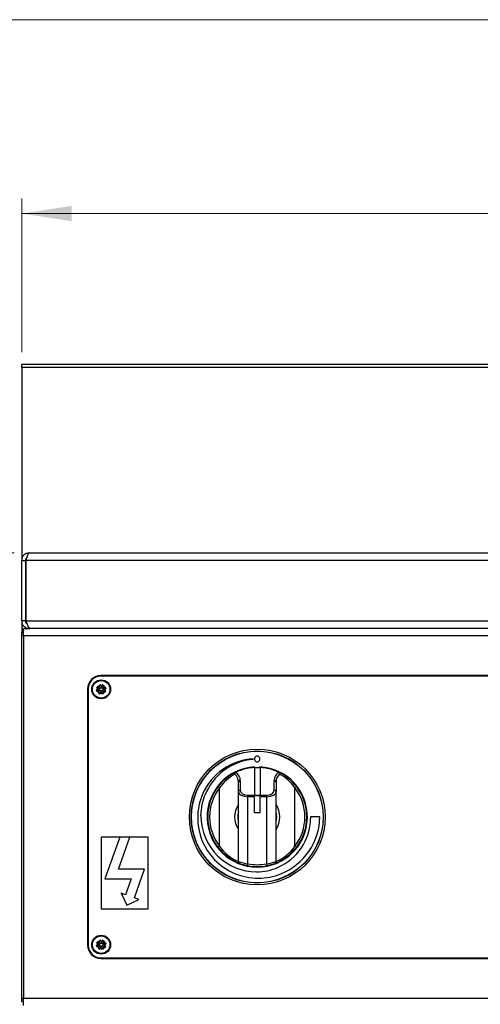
# Model space of a CAD drawing. Header units: millimetres. Extents: x 38 to 3318, y 40 to 2336.
# Tile 14 of 17: x 586 to 831, y 1814 to 2336. Entities that reach past the tile are written whole.
import ezdxf

# ---------------------------------------------------------------- set-up
doc = ezdxf.new("R2010")
doc.units = ezdxf.units.MM
doc.header["$LTSCALE"] = 8
doc.linetypes.add('CENTERX2', pattern=[20.32, 12.7, -2.54, 2.54, -2.54])
doc.layers.add('LAYER1', color=2, linetype='Continuous', lineweight=25)
doc.layers.add('LAYER2', color=3, linetype='CENTERX2')
doc.styles.add('SLDTEXTSTYLE2', font='TXT', dxfattribs={"width": 0.75})
doc.dimstyles.new('SLDDIMSTYLE0', dxfattribs={"dimtxt": 28, "dimasz": 26.416, "dimexe": 0, "dimexo": 0.0625, "dimgap": 7, "dimtad": 1, "dimdec": 1, "dimrnd": 1e-09, "dimzin": 12, "dimdsep": 46, "dimtxsty": 'SLDTEXTSTYLE2', "dimsah": 1, "dimcen": 0.09, "dimadec": 0, "dimazin": 3, "dimtfac": 1, "dimtdec": 1, "dimtofl": 0, "dimtmove": 0, "dimatfit": 3, "dimfxl": 1, "dimfrac": 2, "dimtolj": 1, "dimtzin": 12, "dimarcsym": 0})

# ---------------------------------------------------------------- blocks, each defined once
blk = doc.blocks.new('_D_1')
at = {"layer": 'LAYER2', "color": 8, "linetype": 'Continuous', "lineweight": 18}
for p, q in [((583.19, 2053.22), (505.15, 2053.22)), ((513.15, 2053.22), (513.15, 1813.22)), ((580.19, 1813.22), (505.15, 1813.22))]:
    blk.add_line(p, q, dxfattribs=at)
for points in [[(513.15, 2053.22), (509.09, 2026.8), (517.22, 2026.8)], [(513.15, 1813.22), (517.22, 1839.63), (509.09, 1839.63)]]:
    blk.add_solid(points, dxfattribs=at)
at = {"layer": 'LAYER2', "color": 8, "linetype": 'Continuous', "lineweight": 18, "insert": (477.06, 1902.19), "char_height": 28, "attachment_point": 1, "rotation": 90, "style": 'SLDTEXTSTYLE2'}
blk.add_mtext('240', dxfattribs=at)
blk = doc.blocks.new('_D_2')
at = {"layer": 'LAYER2', "color": 8, "linetype": 'Continuous', "lineweight": 18}
for p, q in [((583.19, 2053.22), (435.19, 2053.22)), ((443.19, 1153.22), (443.19, 2053.22)), ((582.19, 1153.22), (435.19, 1153.22))]:
    blk.add_line(p, q, dxfattribs=at)
for points in [[(443.19, 2053.22), (439.13, 2026.8), (447.26, 2026.8)], [(443.19, 1153.22), (447.26, 1179.63), (439.13, 1179.63)]]:
    blk.add_solid(points, dxfattribs=at)
at = {"layer": 'LAYER2', "color": 8, "linetype": 'Continuous', "lineweight": 18, "insert": (407.1, 1572.19), "char_height": 28, "attachment_point": 1, "rotation": 90, "style": 'SLDTEXTSTYLE2'}
blk.add_mtext('900', dxfattribs=at)
blk = doc.blocks.new('_D_3')
at = {"layer": 'LAYER2', "color": 8, "linetype": 'Continuous', "lineweight": 18}
for p, q in [((587.29, 2159.64), (587.29, 2241.19)), ((1387.29, 2159.64), (1387.29, 2241.19)), ((587.29, 2233.19), (1387.29, 2233.19))]:
    blk.add_line(p, q, dxfattribs=at)
for points in [[(587.29, 2233.19), (613.71, 2229.13), (613.71, 2237.26)], [(1387.29, 2233.19), (1360.88, 2237.26), (1360.88, 2229.13)]]:
    blk.add_solid(points, dxfattribs=at)
at = {"layer": 'LAYER2', "color": 8, "linetype": 'Continuous', "lineweight": 18, "insert": (956.26, 2269.29), "char_height": 28, "attachment_point": 1, "style": 'SLDTEXTSTYLE2'}
blk.add_mtext('800', dxfattribs=at)

msp = doc.modelspace()

# ---------------------------------------------------------------- linework, layer by layer
at = {"color": 7, "linetype": 'Continuous', "lineweight": 18}
msp.add_line((3318.4, 2336), (38.4, 2336), dxfattribs=at)
at = {"layer": 'LAYER1', "color": 7, "linetype": 'Continuous', "lineweight": 25}
for p, q in [((1387.292, 2153.194), (587.292, 2153.194)), ((587.292, 2151.644), (587.292, 2153.194)), ((587.292, 2151.644), (587.292, 2050.029)), ((1387.292, 2151.644), (587.292, 2151.644)), ((591.192, 2053.218), (1383.192, 2053.218)), ((587.192, 2049.218), (589.192, 2049.218)), ((587.192, 2017.218), (587.192, 2049.218)), ((589.192, 2049.218), (589.192, 2017.218)), ((1384.768, 2049.218), (589.616, 2049.218)), ((589.616, 2017.218), (589.616, 2049.218)), ((589.192, 2017.218), (587.192, 2017.218)), ((587.292, 2016.66), (587.292, 2011.218)), ((589.616, 2017.218), (1384.768, 2017.218)), ((587.192, 2009.218), (587.192, 2011.218)), ((587.192, 2011.218), (588.192, 2011.218)), ((588.192, 2013.218), (591.192, 2013.218)), ((588.192, 2009.218), (588.192, 2013.218)), ((591.192, 2013.218), (591.192, 2013.452)), ((591.192, 2013.218), (591.616, 2013.218)), ((1382.768, 2013.218), (591.616, 2013.218)), ((587.192, 1817.218), (587.192, 2009.218)), ((588.192, 2009.218), (587.192, 2009.218)), ((1386.192, 2009.218), (588.192, 2009.218)), ((588.192, 2009.218), (588.192, 1817.218)), ((1345.192, 1988.218), (629.192, 1988.218)), ((1345.192, 1987.918), (629.192, 1987.918)), ((622.192, 1981.218), (622.192, 1845.218)), ((622.492, 1981.218), (622.492, 1845.218)), ((627.48, 1980.648), (626.96, 1980.484)), ((627.149, 1979.883), (626.96, 1980.484)), ((627.074, 1981.772), (627.365, 1982.331)), ((627.074, 1981.772), (627.557, 1981.52)), ((627.113, 1980.742), (627.591, 1980.892)), ((627.149, 1979.883), (627.669, 1980.047)), ((627.623, 1981.26), (627.18, 1981.492)), ((627.848, 1982.079), (627.365, 1982.331)), ((627.9, 1979.91), (627.422, 1979.759)), ((627.656, 1982.405), (628.1, 1982.173)), ((627.73, 1981.065), (627.759, 1981.063)), ((628.051, 1981.037), (627.759, 1981.063)), ((627.905, 1979.183), (628.137, 1979.626)), ((628.231, 1979.375), (627.979, 1978.892)), ((628.538, 1978.601), (627.979, 1978.892)), ((628.475, 1981.17), (628.051, 1981.037)), ((628.445, 1980.832), (628.051, 1981.037)), ((628.051, 1981.037), (628.39, 1981.007)), ((628.135, 1979.866), (628.113, 1979.847)), ((628.36, 1980.054), (628.135, 1979.866)), ((628.383, 1982.411), (628.233, 1982.888)), ((628.339, 1982.175), (628.321, 1982.197)), ((628.33, 1980.892), (628.39, 1981.007)), ((628.528, 1981.95), (628.339, 1982.175)), ((628.39, 1981.007), (628.351, 1981.131)), ((628.357, 1983.161), (628.958, 1983.35)), ((628.357, 1983.161), (628.52, 1982.641)), ((628.566, 1980.448), (628.36, 1980.054)), ((628.36, 1980.054), (628.621, 1980.273)), ((628.784, 1980.187), (628.36, 1980.054)), ((628.566, 1980.448), (628.445, 1980.832)), ((628.475, 1981.17), (628.661, 1981.526)), ((628.621, 1980.273), (628.505, 1980.333)), ((628.528, 1981.95), (628.921, 1981.745)), ((628.528, 1981.95), (628.661, 1981.526)), ((628.746, 1981.69), (628.528, 1981.95)), ((628.538, 1978.601), (628.79, 1979.084)), ((628.66, 1980.148), (628.621, 1980.273)), ((628.622, 1981.651), (628.746, 1981.69)), ((628.746, 1981.69), (628.806, 1981.805)), ((629.14, 1980.002), (628.784, 1980.187)), ((629.05, 1979.15), (628.819, 1978.706)), ((628.921, 1981.745), (629.305, 1981.865)), ((629.121, 1982.83), (628.958, 1983.35)), ((629.14, 1980.002), (629.273, 1979.578)), ((629.303, 1979.916), (629.179, 1979.877)), ((629.216, 1983.197), (629.366, 1982.72)), ((629.245, 1979.257), (629.247, 1979.285)), ((629.273, 1979.578), (629.247, 1979.285)), ((629.479, 1979.972), (629.273, 1979.578)), ((629.273, 1979.578), (629.303, 1979.916)), ((629.419, 1979.856), (629.303, 1979.916)), ((629.305, 1981.865), (629.51, 1982.259)), ((629.365, 1981.981), (629.48, 1981.92)), ((629.568, 1978.64), (629.418, 1979.117)), ((629.862, 1980.092), (629.479, 1979.972)), ((629.51, 1982.259), (629.48, 1981.92)), ((629.48, 1981.92), (629.605, 1981.959)), ((629.51, 1982.259), (629.536, 1982.552)), ((629.644, 1981.835), (629.51, 1982.259)), ((629.539, 1982.58), (629.536, 1982.552)), ((629.644, 1981.835), (630, 1981.649)), ((629.663, 1979.006), (629.826, 1978.487)), ((629.734, 1982.687), (629.965, 1983.131)), ((630.256, 1979.887), (629.862, 1980.092)), ((630.038, 1980.147), (629.978, 1980.032)), ((630.246, 1983.236), (629.994, 1982.753)), ((630, 1981.649), (630.424, 1981.783)), ((630.162, 1980.186), (630.038, 1980.147)), ((630.038, 1980.147), (630.256, 1979.887)), ((630.309, 1980.667), (630.123, 1980.31)), ((630.256, 1979.887), (630.123, 1980.31)), ((630.124, 1981.688), (630.163, 1981.564)), ((630.424, 1981.783), (630.163, 1981.564)), ((630.163, 1981.564), (630.278, 1981.504)), ((630.218, 1981.389), (630.424, 1981.783)), ((630.218, 1981.389), (630.339, 1981.005)), ((630.246, 1983.236), (630.804, 1982.945)), ((630.256, 1979.887), (630.445, 1979.661)), ((630.427, 1978.676), (630.264, 1979.195)), ((630.309, 1980.667), (630.732, 1980.8)), ((630.339, 1981.005), (630.732, 1980.8)), ((630.454, 1980.945), (630.394, 1980.83)), ((630.394, 1980.83), (630.433, 1980.706)), ((630.732, 1980.8), (630.394, 1980.83)), ((630.401, 1979.426), (630.551, 1978.949)), ((630.424, 1981.783), (630.649, 1981.971)), ((630.463, 1979.639), (630.445, 1979.661)), ((630.552, 1982.462), (630.804, 1982.945)), ((630.878, 1982.654), (630.647, 1982.211)), ((630.671, 1981.99), (630.649, 1981.971)), ((631.128, 1979.432), (630.684, 1979.663)), ((630.732, 1980.8), (631.025, 1980.774)), ((630.884, 1981.927), (631.362, 1982.077)), ((630.935, 1979.758), (631.418, 1979.506)), ((631.025, 1980.774), (631.054, 1980.772)), ((631.635, 1981.954), (631.115, 1981.79)), ((631.16, 1980.577), (631.604, 1980.345)), ((631.67, 1981.095), (631.193, 1980.945)), ((631.71, 1980.064), (631.227, 1980.316)), ((631.304, 1981.189), (631.824, 1981.353)), ((631.71, 1980.064), (631.418, 1979.506)), ((631.635, 1981.954), (631.824, 1981.353)), ((630.427, 1978.676), (629.826, 1978.487)), ((710.692, 1939.476), (710.692, 1924.814)), ((713.692, 1939.34), (710.692, 1939.34)), ((710.792, 1939.34), (710.792, 1939.782)), ((713.592, 1939.782), (713.592, 1939.34)), ((713.692, 1939.476), (713.692, 1924.814)), ((700.914, 1936.977), (700.94, 1936.99)), ((702.192, 1926.585), (702.192, 1931.803)), ((703.192, 1932.64), (703.192, 1927.423)), ((721.192, 1927.423), (721.192, 1932.64)), ((722.192, 1931.803), (722.192, 1926.585)), ((723.444, 1936.99), (723.47, 1936.977)), ((691.401, 1929.326), (692.192, 1928.713)), ((692.192, 1897.724), (692.192, 1928.713)), ((702.192, 1889.573), (702.192, 1926.585)), ((722.192, 1889.573), (722.192, 1926.585)), ((732.192, 1928.713), (732.982, 1929.326)), ((732.192, 1897.724), (732.192, 1928.713)), ((707.192, 1923.977), (707.192, 1924.814)), ((707.192, 1924.814), (710.692, 1924.814)), ((707.192, 1888.417), (707.192, 1923.977)), ((710.692, 1923.977), (707.192, 1923.977)), ((710.692, 1923.977), (710.692, 1924.814)), ((713.692, 1924.645), (710.692, 1924.645)), ((713.692, 1924.366), (710.692, 1924.366)), ((710.692, 1915.569), (710.692, 1923.977)), ((713.692, 1924.814), (717.192, 1924.814)), ((713.692, 1923.977), (713.692, 1924.814)), ((717.192, 1923.977), (713.692, 1923.977)), ((713.692, 1915.569), (713.692, 1923.977)), ((717.192, 1923.977), (717.192, 1924.814)), ((717.192, 1888.417), (717.192, 1923.977)), ((710.692, 1915.569), (713.692, 1915.569)), ((740.456, 1913.307), (740.459, 1913.216)), ((745.392, 1913.307), (740.456, 1913.307)), ((745.392, 1913.218), (745.392, 1913.307)), ((629.392, 1902.468), (629.392, 1864.468)), ((639.238, 1902.468), (629.392, 1902.468)), ((639.238, 1902.468), (631.392, 1880.468)), ((638.483, 1885.468), (644.546, 1902.468)), ((644.546, 1902.468), (639.238, 1902.468)), ((654.392, 1902.468), (644.546, 1902.468)), ((654.392, 1864.468), (654.392, 1902.468)), ((691.401, 1897.111), (692.192, 1897.724)), ((732.982, 1897.111), (732.192, 1897.724)), ((652.392, 1885.468), (638.483, 1885.468)), ((646.996, 1870.338), (652.392, 1885.468)), ((706.994, 1887.437), (707.192, 1888.417)), ((717.389, 1887.437), (717.192, 1888.417)), ((631.392, 1880.468), (645.3, 1880.468)), ((645.3, 1880.468), (642.287, 1872.018)), ((642.287, 1872.018), (639.932, 1872.857)), ((639.932, 1872.857), (642.962, 1866.468)), ((642.962, 1866.468), (649.351, 1869.498)), ((649.351, 1869.498), (646.996, 1870.338)), ((629.392, 1864.468), (654.392, 1864.468)), ((627.48, 1845.248), (626.96, 1845.084)), ((627.149, 1844.483), (626.96, 1845.084)), ((627.074, 1846.372), (627.365, 1846.931)), ((627.074, 1846.372), (627.557, 1846.12)), ((627.113, 1845.342), (627.591, 1845.492)), ((627.149, 1844.483), (627.669, 1844.647)), ((627.623, 1845.86), (627.18, 1846.092)), ((627.848, 1846.679), (627.365, 1846.931)), ((627.9, 1844.51), (627.422, 1844.359)), ((627.656, 1847.005), (628.1, 1846.773)), ((627.73, 1845.665), (627.759, 1845.663)), ((628.051, 1845.637), (627.759, 1845.663)), ((627.905, 1843.783), (628.137, 1844.226)), ((628.231, 1843.975), (627.979, 1843.492)), ((628.538, 1843.201), (627.979, 1843.492)), ((628.475, 1845.77), (628.051, 1845.637)), ((628.445, 1845.432), (628.051, 1845.637)), ((628.051, 1845.637), (628.39, 1845.607)), ((628.135, 1844.466), (628.113, 1844.447)), ((628.36, 1844.654), (628.135, 1844.466)), ((628.383, 1847.011), (628.233, 1847.488)), ((628.339, 1846.775), (628.321, 1846.797)), ((628.33, 1845.492), (628.39, 1845.607)), ((628.528, 1846.55), (628.339, 1846.775)), ((628.39, 1845.607), (628.351, 1845.731)), ((628.357, 1847.761), (628.958, 1847.95)), ((628.357, 1847.761), (628.52, 1847.241)), ((628.566, 1845.048), (628.36, 1844.654)), ((628.36, 1844.654), (628.621, 1844.873)), ((628.784, 1844.787), (628.36, 1844.654)), ((628.566, 1845.048), (628.445, 1845.432)), ((628.475, 1845.77), (628.661, 1846.126)), ((628.621, 1844.873), (628.505, 1844.933)), ((628.528, 1846.55), (628.661, 1846.126)), ((628.528, 1846.55), (628.921, 1846.345)), ((628.746, 1846.29), (628.528, 1846.55)), ((628.538, 1843.201), (628.79, 1843.684)), ((628.66, 1844.748), (628.621, 1844.873)), ((628.622, 1846.251), (628.746, 1846.29)), ((628.746, 1846.29), (628.806, 1846.405)), ((629.14, 1844.602), (628.784, 1844.787)), ((629.05, 1843.75), (628.819, 1843.306)), ((628.921, 1846.345), (629.305, 1846.465)), ((629.121, 1847.43), (628.958, 1847.95)), ((629.14, 1844.602), (629.273, 1844.178)), ((629.303, 1844.516), (629.179, 1844.477)), ((629.216, 1847.797), (629.366, 1847.32)), ((629.245, 1843.857), (629.247, 1843.885)), ((629.273, 1844.178), (629.247, 1843.885)), ((629.479, 1844.572), (629.273, 1844.178)), ((629.273, 1844.178), (629.303, 1844.516)), ((629.419, 1844.456), (629.303, 1844.516)), ((629.305, 1846.465), (629.51, 1846.859)), ((629.365, 1846.581), (629.48, 1846.52)), ((629.568, 1843.24), (629.418, 1843.717)), ((629.862, 1844.692), (629.479, 1844.572)), ((629.51, 1846.859), (629.48, 1846.52)), ((629.48, 1846.52), (629.605, 1846.559)), ((629.51, 1846.859), (629.536, 1847.152)), ((629.644, 1846.435), (629.51, 1846.859)), ((629.539, 1847.18), (629.536, 1847.152)), ((629.644, 1846.435), (630, 1846.249)), ((629.663, 1843.606), (629.826, 1843.087)), ((629.734, 1847.287), (629.965, 1847.731)), ((630.427, 1843.276), (629.826, 1843.087)), ((630.256, 1844.487), (629.862, 1844.692)), ((630.038, 1844.747), (629.978, 1844.632)), ((630.246, 1847.836), (629.994, 1847.353)), ((630, 1846.249), (630.424, 1846.383)), ((630.162, 1844.786), (630.038, 1844.747)), ((630.038, 1844.747), (630.256, 1844.487)), ((630.309, 1845.267), (630.123, 1844.91)), ((630.256, 1844.487), (630.123, 1844.91)), ((630.124, 1846.288), (630.163, 1846.164)), ((630.424, 1846.383), (630.163, 1846.164)), ((630.163, 1846.164), (630.278, 1846.104)), ((630.218, 1845.989), (630.424, 1846.383)), ((630.218, 1845.989), (630.339, 1845.605)), ((630.246, 1847.836), (630.804, 1847.545)), ((630.256, 1844.487), (630.445, 1844.261)), ((630.427, 1843.276), (630.264, 1843.795)), ((630.309, 1845.267), (630.732, 1845.4)), ((630.339, 1845.605), (630.732, 1845.4)), ((630.454, 1845.545), (630.394, 1845.43)), ((630.394, 1845.43), (630.433, 1845.306)), ((630.732, 1845.4), (630.394, 1845.43)), ((630.401, 1844.026), (630.551, 1843.549)), ((630.424, 1846.383), (630.649, 1846.571)), ((630.463, 1844.239), (630.445, 1844.261)), ((630.552, 1847.062), (630.804, 1847.545)), ((630.878, 1847.254), (630.647, 1846.811)), ((630.671, 1846.59), (630.649, 1846.571)), ((631.128, 1844.032), (630.684, 1844.263)), ((630.732, 1845.4), (631.025, 1845.374)), ((630.884, 1846.527), (631.362, 1846.677)), ((630.935, 1844.358), (631.418, 1844.106)), ((631.025, 1845.374), (631.054, 1845.372)), ((631.635, 1846.554), (631.115, 1846.39)), ((631.16, 1845.177), (631.604, 1844.945)), ((631.67, 1845.695), (631.193, 1845.545)), ((631.71, 1844.664), (631.227, 1844.916)), ((631.304, 1845.789), (631.824, 1845.953)), ((631.71, 1844.664), (631.418, 1844.106)), ((631.635, 1846.554), (631.824, 1845.953)), ((629.192, 1838.518), (1345.192, 1838.518)), ((629.192, 1838.218), (1345.192, 1838.218)), ((587.192, 1815.218), (587.192, 1817.218)), ((587.192, 1817.218), (588.192, 1817.218)), ((588.192, 1817.218), (1386.192, 1817.218)), ((588.192, 1813.218), (588.192, 1817.218)), ((588.192, 1815.218), (587.192, 1815.218))]:
    msp.add_line(p, q, dxfattribs=at)
at = {"layer": 'LAYER1', "color": 7, "linetype": 'Continuous', "lineweight": 25, "flags": 128}
for points in [[(589.616, 2049.218), (589.965, 2050.582), (590.314, 2051.782), (590.663, 2052.675), (591.012, 2053.154), (591.192, 2053.218)], [(591.616, 2013.218), (591.165, 2013.467), (590.714, 2014.18), (590.263, 2015.271), (589.812, 2016.604), (589.616, 2017.218)], [(588.192, 2011.864), (588.018, 2011.653), (587.728, 2011.218)], [(710.071, 1943.962), (710.072, 1943.993), (710.073, 1944.018)], [(710.08, 1943.767), (710.073, 1943.876), (710.071, 1943.962)], [(682.334, 1913.874), (682.982, 1920.034), (684.425, 1924.72)], [(740.459, 1913.216), (740.469, 1912.762), (740.472, 1912.404)], [(587.728, 1815.218), (588.018, 1814.783), (588.192, 1814.573)]]:
    msp.add_lwpolyline(points, dxfattribs=at)
at = {"layer": 'LAYER1', "color": 7, "linetype": 'Continuous', "lineweight": 25}
for centre, radius in [((629.392, 1980.918), 5), ((629.392, 1980.918), 4.65), ((629.392, 1980.918), 0.851), ((712.192, 1913.218), 36), ((712.192, 1913.218), 35), ((712.192, 1913.218), 34.9), ((629.392, 1845.518), 5), ((629.392, 1845.518), 4.65), ((629.392, 1845.518), 0.851)]:
    msp.add_circle(centre, radius, dxfattribs=at)
for centre, radius, start, end in [((591.192, 2049.218), 4, 90, 180), ((590.986, 2049.288), 1.795, 122.13914, 182.21282), ((591.192, 2017.218), 4, 180, 270), ((590.965, 2017.132), 1.775, 177.22001, 243.54356), ((629.192, 1981.218), 7, 90, 180), ((629.192, 1981.218), 6.7, 90, 180), ((627.658, 1980.714), 0.19, 110.79818, 200.4459), ((627.36, 1981.029), 0.4, 287.44849, 4.80832), ((627.721, 1981.424), 0.19, 149.45109, 239.09881), ((627.372, 1981.166), 0.4, 345.08867, 62.44849), ((627.531, 1981.083), 0.2, 287.44849, 62.44849), ((627.789, 1979.665), 0.4, 30.08867, 107.44849), ((627.853, 1980.094), 0.19, 194.45109, 284.09881), ((628.022, 1982), 0.19, 65.79818, 155.4459), ((628.033, 1982.434), 0.4, 242.44849, 319.80832), ((627.96, 1979.719), 0.2, 332.44849, 107.44849), ((628.192, 1982.351), 0.2, 242.44849, 17.44849), ((628.31, 1979.548), 0.19, 155.79818, 245.4459), ((627.877, 1979.56), 0.4, 332.44849, 49.80832), ((628.139, 1982.522), 0.4, 300.08867, 17.44849), ((628.568, 1982.457), 0.19, 104.45109, 194.09881), ((629.145, 1978.899), 0.4, 75.08867, 152.44849), ((628.887, 1979.248), 0.19, 239.45109, 329.09881), ((629.227, 1979.057), 0.2, 17.44849, 152.44849), ((629.188, 1982.652), 0.19, 20.79818, 110.4459), ((629.503, 1982.95), 0.4, 197.44849, 274.80832), ((629.281, 1978.887), 0.4, 17.44849, 94.80832), ((629.556, 1982.78), 0.2, 197.44849, 332.44849), ((629.596, 1979.185), 0.19, 200.79818, 290.4459), ((629.639, 1982.938), 0.4, 255.08867, 332.44849), ((629.897, 1982.589), 0.19, 59.45109, 149.09881), ((630.645, 1979.315), 0.4, 120.08867, 197.44849), ((630.216, 1979.38), 0.19, 284.45109, 14.09881), ((630.592, 1979.486), 0.2, 62.44849, 197.44849), ((630.75, 1979.403), 0.4, 62.44849, 139.80832), ((630.907, 1982.277), 0.4, 152.44849, 229.80832), ((630.473, 1982.289), 0.19, 335.79818, 65.4459), ((630.824, 1982.118), 0.2, 152.44849, 287.44849), ((630.995, 1982.172), 0.4, 210.08867, 287.44849), ((630.762, 1979.837), 0.19, 245.79818, 335.4459), ((630.931, 1981.743), 0.19, 14.45109, 104.09881), ((631.412, 1980.671), 0.4, 165.08867, 242.44849), ((631.424, 1980.808), 0.4, 107.44849, 184.80832), ((631.253, 1980.754), 0.2, 107.44849, 242.44849), ((631.063, 1980.413), 0.19, 329.45109, 59.09881), ((631.125, 1981.123), 0.19, 290.79818, 20.4459), ((711.771, 1912.912), 31.152, 93.12344, 156.68185), ((712.652, 1913.502), 30.375, 94.85693, 158.32565), ((712.155, 1943.968), 1.489, 359.99983, 180.00017), ((712.155, 1943.968), 1.489, 179.99983, 0.00017), ((712.192, 1913.218), 26.6, 93.01696, 86.98304), ((712.192, 1913.218), 26.3, 93.26959, 115.33058), ((712.192, 1913.218), 26.3, 64.66942, 86.73041), ((712.192, 1913.218), 26.3, 115.39362, 142.23356), ((711.544, 1915.227), 23.588, 118.39915, 145.12831), ((701.518, 1935.949), 1.193, 120.45055, 178.69074), ((703.117, 1931.714), 0.93, 85.39733, 174.50247), ((721.266, 1931.714), 0.93, 5.49753, 94.60267), ((722.865, 1935.949), 1.193, 1.31429, 59.54442), ((712.192, 1913.218), 26.3, 37.76644, 64.60638), ((712.937, 1915.336), 23.445, 34.78905, 61.68349), ((712.192, 1913.218), 26.3, 142.23356, 217.76644), ((712.192, 1913.218), 25.3, 142.23356, 217.76644), ((703.117, 1926.496), 0.93, 85.39733, 174.50247), ((721.266, 1926.496), 0.93, 5.49753, 94.60267), ((712.192, 1913.218), 25.3, 322.23356, 37.76644), ((712.192, 1913.218), 26.3, 322.23356, 37.76644), ((710.746, 1913.019), 30.17, 156.0974, 180.29369), ((712.192, 1913.218), 12, 146.44269, 213.55731), ((712.192, 1913.218), 12, 326.44269, 33.55731), ((712.271, 1912.689), 31.695, 179.68228, 224.22037), ((711.945, 1913.68), 29.612, 179.62457, 225.96746), ((712.192, 1913.218), 10.352, 165.01574, 194.98426), ((712.192, 1913.218), 10.352, 345.01574, 14.98426), ((711.919, 1912.767), 28.555, 293.34938, 359.2719), ((712.564, 1913.609), 32.83, 291.63902, 359.31854), ((712.192, 1913.218), 26.3, 217.76644, 249.16173), ((711.257, 1910.905), 23.178, 214.66078, 246.97746), ((712.192, 1913.218), 26.3, 290.83827, 322.23356), ((713.094, 1910.945), 23.228, 293.05796, 325.3038), ((712.655, 1912.976), 32.17, 224.11008, 270.3631), ((711.648, 1913.271), 29.112, 225.82743, 270.34572), ((703.192, 1889.573), 1, 180, 249.16173), ((713.181, 1925.717), 37.778, 253.08812, 260.87744), ((712.192, 1913.218), 26.3, 249.16173, 258.60169), ((712.192, 1913.218), 26.3, 258.60169, 281.39831), ((712.192, 1913.218), 25.3, 258.60169, 281.39831), ((711.967, 1911.912), 27.753, 269.70581, 293.95886), ((711.205, 1925.704), 37.764, 279.12117, 286.91327), ((712.192, 1913.218), 26.3, 281.39831, 290.83827), ((721.192, 1889.573), 1, 290.83827, 0), ((712.938, 1912.05), 31.244, 269.85328, 292.05485), ((629.192, 1845.218), 7, 180, 270), ((629.192, 1845.218), 6.7, 180, 270), ((627.658, 1845.314), 0.19, 110.79818, 200.4459), ((627.36, 1845.629), 0.4, 287.44849, 4.80832), ((627.721, 1846.024), 0.19, 149.45109, 239.09881), ((627.372, 1845.766), 0.4, 345.08867, 62.44849), ((627.531, 1845.683), 0.2, 287.44849, 62.44849), ((627.789, 1844.265), 0.4, 30.08867, 107.44849), ((627.853, 1844.694), 0.19, 194.45109, 284.09881), ((628.022, 1846.6), 0.19, 65.79818, 155.4459), ((628.033, 1847.034), 0.4, 242.44849, 319.80832), ((627.96, 1844.319), 0.2, 332.44849, 107.44849), ((628.192, 1846.951), 0.2, 242.44849, 17.44849), ((628.31, 1844.148), 0.19, 155.79818, 245.4459), ((627.877, 1844.16), 0.4, 332.44849, 49.80832), ((628.139, 1847.122), 0.4, 300.08867, 17.44849), ((628.568, 1847.057), 0.19, 104.45109, 194.09881), ((629.145, 1843.499), 0.4, 75.08867, 152.44849), ((628.887, 1843.848), 0.19, 239.45109, 329.09881), ((629.227, 1843.657), 0.2, 17.44849, 152.44849), ((629.188, 1847.252), 0.19, 20.79818, 110.4459), ((629.503, 1847.55), 0.4, 197.44849, 274.80832), ((629.281, 1843.487), 0.4, 17.44849, 94.80832), ((629.556, 1847.38), 0.2, 197.44849, 332.44849), ((629.596, 1843.785), 0.19, 200.79818, 290.4459), ((629.639, 1847.538), 0.4, 255.08867, 332.44849), ((629.897, 1847.189), 0.19, 59.45109, 149.09881), ((630.645, 1843.915), 0.4, 120.08867, 197.44849), ((630.216, 1843.98), 0.19, 284.45109, 14.09881), ((630.592, 1844.086), 0.2, 62.44849, 197.44849), ((630.75, 1844.003), 0.4, 62.44849, 139.80832), ((630.907, 1846.877), 0.4, 152.44849, 229.80832), ((630.473, 1846.889), 0.19, 335.79818, 65.4459), ((630.824, 1846.718), 0.2, 152.44849, 287.44849), ((630.995, 1846.772), 0.4, 210.08867, 287.44849), ((630.762, 1844.437), 0.19, 245.79818, 335.4459), ((630.931, 1846.343), 0.19, 14.45109, 104.09881), ((631.412, 1845.271), 0.4, 165.08867, 242.44849), ((631.424, 1845.408), 0.4, 107.44849, 184.80832), ((631.253, 1845.354), 0.2, 107.44849, 242.44849), ((631.063, 1845.013), 0.19, 329.45109, 59.09881), ((631.125, 1845.723), 0.19, 290.79818, 20.4459)]:
    msp.add_arc(centre, radius, start, end, dxfattribs=at)
for centre, major_axis, ratio, start_param, end_param in [((627.173, 1980.551), (-0.213, -0.067), 0.8949344, 4.712389, 6.2831853), ((627.272, 1981.669), (-0.198, 0.103), 0.8949344, 0, 1.5707963), ((627.362, 1979.95), (-0.213, -0.067), 0.8949344, 0, 1.5707963), ((627.564, 1982.228), (-0.198, 0.103), 0.8949344, 4.712389, 6.2831853), ((628.083, 1979.09), (-0.103, -0.198), 0.8949344, 4.712389, 6.2831853), ((628.424, 1982.948), (-0.067, 0.213), 0.8949344, 0, 1.5707963), ((629.025, 1983.137), (-0.067, 0.213), 0.8949344, 4.712389, 6.2831853), ((630.142, 1983.038), (0.103, 0.198), 0.8949344, 0, 1.5707963), ((630.36, 1978.889), (0.067, -0.213), 0.8949344, 0, 1.5707963), ((630.701, 1982.747), (0.103, 0.198), 0.8949344, 4.712389, 6.2831853), ((631.22, 1979.609), (0.198, -0.103), 0.8949344, 4.712389, 6.2831853), ((631.421, 1981.887), (0.213, 0.067), 0.8949344, 0, 1.5707963), ((631.512, 1980.168), (0.198, -0.103), 0.8949344, 0, 1.5707963), ((631.61, 1981.286), (0.213, 0.067), 0.8949344, 4.712389, 6.2831853), ((628.641, 1978.799), (-0.103, -0.198), 0.8949344, 0, 1.5707963), ((629.759, 1978.7), (0.067, -0.213), 0.8949344, 4.712389, 6.2831853), ((692.192, 1931.803), (10, 0), 0.7173913, 0, 0.6208887), ((692.192, 1932.64), (11, 0), 0.6521739, 0, 0.6513691), ((732.192, 1932.64), (11, 0), 0.6521739, 2.4902235, 3.1415927), ((732.192, 1931.803), (10, 0), 0.7173913, 2.5207039, 3.1415927), ((707.192, 1926.585), (5, 0), 0.5217391, 3.1415927, 4.712389), ((707.192, 1927.423), (4, 0), 0.6521739, 3.1415927, 4.712389), ((717.192, 1927.423), (4, 0), 0.6521739, 4.712389, 6.2831853), ((717.192, 1926.585), (5, 0), 0.5217391, 4.712389, 6.2831853), ((627.173, 1845.151), (-0.213, -0.067), 0.8949344, 4.712389, 6.2831853), ((627.272, 1846.269), (-0.198, 0.103), 0.8949344, 0, 1.5707963), ((627.362, 1844.55), (-0.213, -0.067), 0.8949344, 0, 1.5707963), ((627.564, 1846.828), (-0.198, 0.103), 0.8949344, 4.712389, 6.2831853), ((628.083, 1843.69), (-0.103, -0.198), 0.8949344, 4.712389, 6.2831853), ((628.424, 1847.548), (-0.067, 0.213), 0.8949344, 0, 1.5707963), ((628.641, 1843.399), (-0.103, -0.198), 0.8949344, 0, 1.5707963), ((629.025, 1847.737), (-0.067, 0.213), 0.8949344, 4.712389, 6.2831853), ((629.759, 1843.3), (0.067, -0.213), 0.8949344, 4.712389, 6.2831853), ((630.142, 1847.638), (0.103, 0.198), 0.8949344, 0, 1.5707963), ((630.36, 1843.489), (0.067, -0.213), 0.8949344, 0, 1.5707963), ((630.701, 1847.347), (0.103, 0.198), 0.8949344, 4.712389, 6.2831853), ((631.22, 1844.209), (0.198, -0.103), 0.8949344, 4.712389, 6.2831853), ((631.421, 1846.487), (0.213, 0.067), 0.8949344, 0, 1.5707963), ((631.512, 1844.768), (0.198, -0.103), 0.8949344, 0, 1.5707963), ((631.61, 1845.886), (0.213, 0.067), 0.8949344, 4.712389, 6.2831853)]:
    msp.add_ellipse(centre, major_axis=major_axis, ratio=ratio, start_param=start_param, end_param=end_param, dxfattribs=at)

# ---------------------------------------------------------------- dimensions: what is measured, and where the dimension line sits
at = {"layer": 'LAYER2', "color": 8, "linetype": 'Continuous', "lineweight": 18}
dim = msp.add_linear_dim(base=(1387.292, 2233.194), p1=(587.292, 2151.644), p2=(1387.292, 2151.644), dimstyle='SLDDIMSTYLE0', dxfattribs=at)
dim.commit()
dim.dimension.update_dxf_attribs({"geometry": '_D_3', "text_midpoint": (987.292, 2233.194), "dimtype": 160})
for base, p1, p2, picture, middle in [((443.192, 2053.218), (590.192, 1153.218), (591.192, 2053.218), '_D_2', (443.192, 1603.218)), ((513.155, 1813.218), (591.192, 2053.218), (588.192, 1813.218), '_D_1', (513.155, 1933.218))]:
    dim = msp.add_linear_dim(base=base, p1=p1, p2=p2, angle=90, dimstyle='SLDDIMSTYLE0', dxfattribs=at)
    dim.commit()
    dim.dimension.update_dxf_attribs({"geometry": picture, "text_midpoint": middle, "dimtype": 160})

doc.saveas('drawing.dxf')
